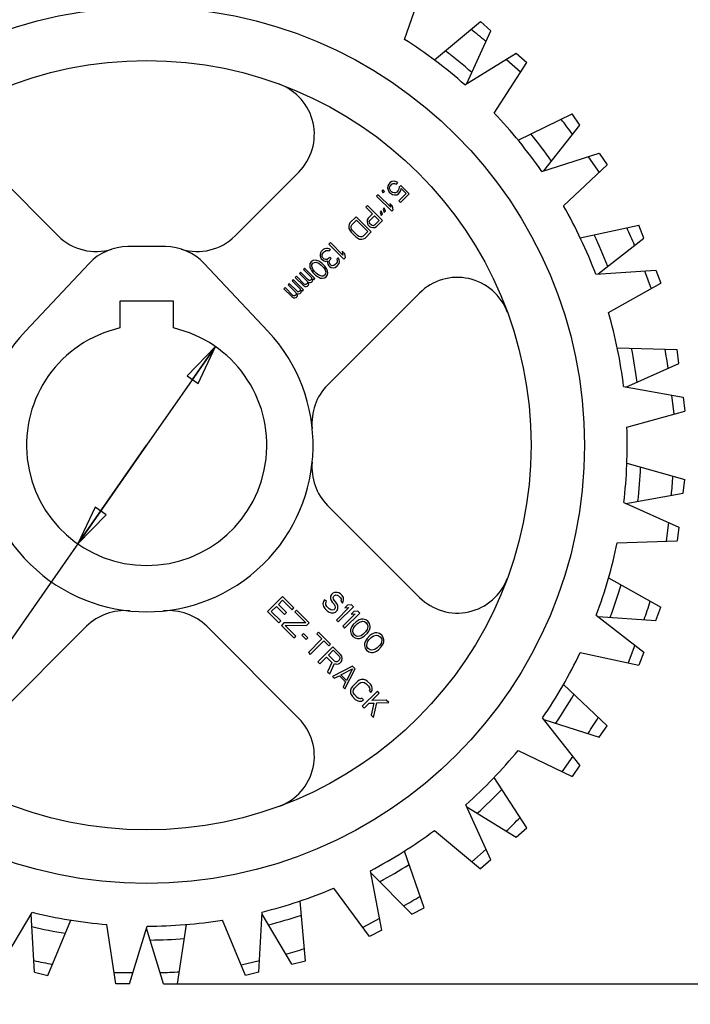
# Model space of a CAD drawing. Header units: inches. Extents: x 0 to 17, y 0 to 11.
# Tile 3 of 5: x 5.1 to 8.2, y 3.8 to 8.4. Entities that reach past the tile are written whole.
import ezdxf

# ---------------------------------------------------------------- set-up
doc = ezdxf.new("R2010")
doc.units = ezdxf.units.IN
doc.header["$LTSCALE"] = 0.935
doc.header["$MEASUREMENT"] = 0
doc.layers.get('0').update_dxf_attribs({"linetype": 'CONTINUOUS'})
doc.layers.add('ALL_FEATURES', color=7, linetype='CONTINUOUS')
doc.styles.get("Standard").update_dxf_attribs({"font": 'txt', "width": 0.8})
doc.styles.add('TEXTSTYLE_1', font='gdt', dxfattribs={"width": 0.8})
doc.dimstyles.new('DIMSTYLE_1', dxfattribs={"dimtxt": 0.125, "dimasz": 0.1875, "dimexe": 0.18, "dimexo": 0.0625, "dimgap": 0.09, "dimtad": 0, "dimtih": 1, "dimtoh": 1, "dimzin": 4, "dimdsep": 46, "dimtxsty": 'STANDARD', "dimblk": 'CLOSED', "dimblk1": 'CLOSED', "dimblk2": 'CLOSED', "dimcen": 0.09, "dimadec": 0, "dimazin": 0, "dimtp": 0.01, "dimtm": 0.01, "dimtfac": 1, "dimtofl": 0, "dimtmove": 0, "dimatfit": 3, "dimldrblk": 'CLOSED', "dimfxl": 1, "dimtolj": 1, "dimtzin": 4, "dimarcsym": 0})
doc.dimstyles.new('DIMSTYLE_2', dxfattribs={"dimtxt": 0.125, "dimasz": 0.1875, "dimexe": 0.18, "dimexo": 0.0625, "dimgap": 0.09, "dimtad": 0, "dimtih": 1, "dimtoh": 1, "dimzin": 4, "dimdsep": 46, "dimtxsty": 'STANDARD', "dimblk": 'CLOSED', "dimblk1": 'CLOSED', "dimblk2": 'CLOSED', "dimcen": 0.09, "dimadec": 0, "dimazin": 0, "dimtp": 0.01, "dimtm": 0.01, "dimtfac": 1, "dimtofl": 0, "dimtmove": 0, "dimatfit": 3, "dimldrblk": 'CLOSED', "dimfxl": 1, "dimtolj": 1, "dimtzin": 4, "dimarcsym": 0})

# ---------------------------------------------------------------- blocks, each defined once
blk = doc.blocks.new('_CLOSED')
at = {"color": 0, "linetype": 'BYBLOCK'}
for p, q in [((0, 0), (-1, 0.167)), ((-1, 0.167), (-1, -0.167)), ((-1, -0.167), (0, 0)), ((-1, 0), (0, 0))]:
    blk.add_line(p, q, dxfattribs=at)
blk = doc.blocks.new('*D0')
at = {"color": 3, "linetype": 'CONTINUOUS'}
for p, q in [((5.8195, 8.8968), (9.2198, 8.8968)), ((9.0948, 8.8968), (9.0948, 6.8869)), ((9.0948, 3.8577), (9.0948, 6.2619)), ((5.8195, 3.8577), (9.2198, 3.8577))]:
    blk.add_line(p, q, dxfattribs=at)
at = {"color": 3, "linetype": 'CONTINUOUS', "xscale": 0.1875, "yscale": 0.1875, "zscale": 0.1875}
for p, rotation in [((9.0948, 8.8968), 90), ((9.0948, 3.8577), 270)]:
    blk.add_blockref('_CLOSED', p, dxfattribs=dict(at, rotation=rotation))
at = {"color": 3, "linetype": 'CONTINUOUS', "insert": (9.0448, 6.8244), "char_height": 0.125, "width": 0.7, "attachment_point": 2, "line_spacing_factor": 0.9}
blk.add_mtext('5.04\\P[128]\\PNOMINAL', dxfattribs=at)
blk = doc.blocks.new('*D2')
at = {"color": 3, "linetype": 'CONTINUOUS'}
for p, q in [((5.9997, 6.8384), (5.6775, 6.3773)), ((5.6775, 6.3773), (3.9583, 3.9161)), ((5.3554, 5.9162), (5.6775, 6.3773)), ((3.9583, 3.9161), (3.7708, 3.9161))]:
    blk.add_line(p, q, dxfattribs=at)
at = {"color": 3, "linetype": 'CONTINUOUS', "xscale": 0.1875, "yscale": 0.1875, "zscale": 0.1875}
for p, rotation in [((5.9997, 6.8384), 55.0636452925), ((5.3554, 5.9162), 235.0636452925)]:
    blk.add_blockref('_CLOSED', p, dxfattribs=dict(at, rotation=rotation))
at = {"color": 3, "linetype": 'CONTINUOUS', "insert": (3.5083, 3.9786), "char_height": 0.125, "width": 0.7, "attachment_point": 3, "line_spacing_factor": 0.9, "style": 'TEXTSTYLE_1'}
blk.add_mtext('{\\Fgdt;n}\\Ftxt;1.13\\P[28,6]\\PNOMINAL', dxfattribs=at)

msp = doc.modelspace()

# ---------------------------------------------------------------- linework, layer by layer
at = {"color": 7, "linetype": 'CONTINUOUS'}
for p, q in [((6.8849, 8.2754), (6.9765, 8.541)), ((7.167, 8.0631), (7.4078, 8.2105)), ((7.4078, 8.2105), (7.4566, 8.1673)), ((7.304, 7.9313), (7.4566, 8.1673)), ((7.3615, 8.1821), (7.4281, 8.1231)), ((7.5271, 7.6577), (7.7962, 7.7431)), ((7.7962, 7.7431), (7.8333, 7.6895)), ((7.7445, 7.7267), (7.795, 7.6535)), ((4.9657, 7.6548), (5.2638, 7.3567)), ((6.0912, 7.3567), (6.3893, 7.6548)), ((7.6287, 7.4969), (7.8333, 7.6895)), ((6.8177, 7.6059), (6.8107, 7.5988)), ((6.8251, 7.6103), (6.8177, 7.6059)), ((6.8355, 7.6117), (6.8251, 7.6103)), ((6.8253, 7.5984), (6.8315, 7.6016)), ((6.8315, 7.6016), (6.838, 7.6021)), ((6.8451, 7.6092), (6.8355, 7.6117)), ((6.838, 7.6021), (6.8464, 7.5984)), ((6.8535, 7.6055), (6.8451, 7.6092)), ((6.8464, 7.5984), (6.8535, 7.6055)), ((6.7836, 7.5717), (6.7777, 7.5658)), ((6.7777, 7.5658), (6.7852, 7.5583)), ((6.7911, 7.5642), (6.7836, 7.5717)), ((6.7852, 7.5583), (6.7911, 7.5642)), ((6.8063, 7.5914), (6.8049, 7.581)), ((6.8049, 7.581), (6.8074, 7.5715)), ((6.8107, 7.5988), (6.8063, 7.5914)), ((6.8074, 7.5715), (6.8126, 7.5616)), ((6.8126, 7.5616), (6.8186, 7.5556)), ((6.8145, 7.5785), (6.815, 7.5851)), ((6.8166, 7.5717), (6.8145, 7.5785)), ((6.815, 7.5851), (6.8182, 7.5913)), ((6.82, 7.566), (6.8166, 7.5717)), ((6.8182, 7.5913), (6.8253, 7.5984)), ((6.8186, 7.5556), (6.8285, 7.5504)), ((6.823, 7.563), (6.82, 7.566)), ((6.8287, 7.5596), (6.823, 7.563)), ((6.8355, 7.5575), (6.8287, 7.5596)), ((6.8421, 7.558), (6.8355, 7.5575)), ((6.8483, 7.5612), (6.8421, 7.558)), ((6.8554, 7.5683), (6.8483, 7.5612)), ((6.8484, 7.5493), (6.8558, 7.5537)), ((6.8586, 7.5745), (6.8554, 7.5683)), ((6.8558, 7.5537), (6.8629, 7.5608)), ((6.8927, 7.5545), (6.8585, 7.5203)), ((6.8588, 7.5837), (6.8586, 7.5745)), ((6.867, 7.592), (6.8588, 7.5837)), ((6.8629, 7.5608), (6.8673, 7.5682)), ((6.9061, 7.5529), (6.867, 7.592)), ((6.8673, 7.5682), (6.8686, 7.5786)), ((6.8686, 7.5786), (6.8927, 7.5545)), ((6.7612, 7.5493), (6.7541, 7.5423)), ((6.7541, 7.5423), (6.8248, 7.4715)), ((6.8199, 7.4906), (6.7612, 7.5493)), ((6.8164, 7.5083), (6.8199, 7.4906)), ((6.8284, 7.4962), (6.8164, 7.5083)), ((6.8285, 7.5504), (6.838, 7.5479)), ((6.838, 7.5479), (6.8484, 7.5493)), ((6.8585, 7.5203), (6.8661, 7.5128)), ((6.8661, 7.5128), (6.9061, 7.5529)), ((6.7105, 7.4986), (6.7034, 7.4916)), ((6.7034, 7.4916), (6.735, 7.46)), ((6.7812, 7.4279), (6.7105, 7.4986)), ((6.7757, 7.4735), (6.7698, 7.4677)), ((6.7698, 7.4677), (6.7756, 7.4524)), ((6.7815, 7.4583), (6.7757, 7.4735)), ((6.7898, 7.4877), (6.7839, 7.4818)), ((6.7839, 7.4818), (6.7897, 7.4666)), ((6.7897, 7.4666), (6.7956, 7.4724)), ((6.7956, 7.4724), (6.7898, 7.4877)), ((6.8248, 7.4715), (6.8319, 7.4786)), ((6.8319, 7.4786), (6.8284, 7.4962)), ((6.6292, 7.4173), (6.6248, 7.4099)), ((6.6575, 7.4456), (6.6292, 7.4173)), ((6.6382, 7.4083), (6.6594, 7.4295)), ((6.7282, 7.3749), (6.6575, 7.4456)), ((6.6594, 7.4295), (6.7121, 7.3769)), ((6.7094, 7.4314), (6.7092, 7.4221)), ((6.7092, 7.4221), (6.7117, 7.4126)), ((6.7138, 7.4388), (6.7094, 7.4314)), ((6.735, 7.46), (6.7138, 7.4388)), ((6.7196, 7.4235), (6.7217, 7.4286)), ((6.7203, 7.4182), (6.7196, 7.4235)), ((6.7236, 7.4125), (6.7203, 7.4182)), ((6.7217, 7.4286), (6.744, 7.451)), ((6.744, 7.451), (6.7666, 7.4284)), ((6.7666, 7.4284), (6.7442, 7.406)), ((6.7529, 7.3997), (6.7812, 7.4279)), ((6.7756, 7.4524), (6.7815, 7.4583)), ((6.6248, 7.4099), (6.6231, 7.4022)), ((6.6231, 7.4022), (6.6244, 7.3915)), ((6.6244, 7.3915), (6.6281, 7.3831)), ((6.6281, 7.3831), (6.6344, 7.3744)), ((6.6344, 7.3744), (6.657, 7.3518)), ((6.6345, 7.3955), (6.635, 7.4021)), ((6.6366, 7.3887), (6.6345, 7.3955)), ((6.635, 7.4021), (6.6382, 7.4083)), ((6.6415, 7.3815), (6.6366, 7.3887)), ((6.664, 7.3589), (6.6415, 7.3815)), ((6.7121, 7.3769), (6.6909, 7.3556)), ((6.6999, 7.3466), (6.7282, 7.3749)), ((6.7117, 7.4126), (6.715, 7.4069)), ((6.715, 7.4069), (6.7211, 7.4009)), ((6.7211, 7.4009), (6.7267, 7.3975)), ((6.7281, 7.408), (6.7236, 7.4125)), ((6.7267, 7.3975), (6.7363, 7.3951)), ((6.7338, 7.4046), (6.7281, 7.408)), ((6.7392, 7.404), (6.7338, 7.4046)), ((6.7363, 7.3951), (6.7455, 7.3953)), ((6.7442, 7.406), (6.7392, 7.404)), ((6.7455, 7.3953), (6.7529, 7.3997)), ((6.5373, 7.3254), (6.5302, 7.3183)), ((6.5959, 7.2667), (6.5373, 7.3254)), ((6.657, 7.3518), (6.6657, 7.3455)), ((6.6712, 7.3541), (6.664, 7.3589)), ((6.6657, 7.3455), (6.674, 7.3418)), ((6.6781, 7.3519), (6.6712, 7.3541)), ((6.674, 7.3418), (6.6848, 7.3405)), ((6.6846, 7.3524), (6.6781, 7.3519)), ((6.6909, 7.3556), (6.6846, 7.3524)), ((6.6848, 7.3405), (6.6925, 7.3422)), ((6.6925, 7.3422), (6.6999, 7.3466)), ((6.4916, 7.2768), (6.4899, 7.269)), ((6.4948, 7.283), (6.4916, 7.2768)), ((6.5043, 7.2924), (6.4948, 7.283)), ((6.5035, 7.2766), (6.5106, 7.2837)), ((6.5105, 7.2956), (6.5043, 7.2924)), ((6.5182, 7.2973), (6.5105, 7.2956)), ((6.5106, 7.2837), (6.518, 7.2881)), ((6.518, 7.2881), (6.5219, 7.2889)), ((6.5247, 7.2978), (6.5182, 7.2973)), ((6.5219, 7.2889), (6.5272, 7.2883)), ((6.5316, 7.2957), (6.5247, 7.2978)), ((6.5272, 7.2883), (6.5314, 7.2865)), ((6.5302, 7.3183), (6.6009, 7.2476)), ((6.5314, 7.2865), (6.5373, 7.2924)), ((6.5373, 7.2924), (6.5316, 7.2957)), ((6.5925, 7.2843), (6.5959, 7.2667)), ((6.6045, 7.2723), (6.5925, 7.2843)), ((6.4477, 7.2358), (6.4421, 7.2273)), ((6.4563, 7.2414), (6.4477, 7.2358)), ((6.4552, 7.2283), (6.4626, 7.2327)), ((6.4667, 7.2428), (6.4563, 7.2414)), ((6.4626, 7.2327), (6.4692, 7.2332)), ((6.4747, 7.2418), (6.4667, 7.2428)), ((6.4692, 7.2332), (6.4829, 7.2289)), ((6.4831, 7.2381), (6.4747, 7.2418)), ((6.4888, 7.2348), (6.4831, 7.2381)), ((6.4975, 7.2285), (6.4888, 7.2348)), ((6.4899, 7.269), (6.4894, 7.2625)), ((6.4894, 7.2625), (6.4915, 7.2556)), ((6.4915, 7.2556), (6.4949, 7.2499)), ((6.4949, 7.2499), (6.5009, 7.2439)), ((6.4983, 7.2654), (6.4991, 7.2692)), ((6.4989, 7.26), (6.4983, 7.2654)), ((6.5008, 7.2558), (6.4989, 7.26)), ((6.4991, 7.2692), (6.5035, 7.2766)), ((6.5068, 7.2498), (6.5008, 7.2558)), ((6.5009, 7.2439), (6.5081, 7.2391)), ((6.5152, 7.2461), (6.5068, 7.2498)), ((6.5081, 7.2391), (6.515, 7.2369)), ((6.515, 7.2369), (6.5239, 7.2398)), ((6.5217, 7.2467), (6.5152, 7.2461)), ((6.5303, 7.2522), (6.5217, 7.2467)), ((6.5239, 7.2398), (6.5237, 7.2306)), ((6.535, 7.257), (6.5303, 7.2522)), ((6.5322, 7.2361), (6.5363, 7.2462)), ((6.5329, 7.2308), (6.5322, 7.2361)), ((6.5366, 7.2224), (6.5329, 7.2308)), ((6.541, 7.2509), (6.535, 7.257)), ((6.5363, 7.2462), (6.541, 7.2509)), ((6.5695, 7.2343), (6.5651, 7.2269)), ((6.5737, 7.2536), (6.5678, 7.2477)), ((6.5678, 7.2477), (6.57, 7.2408)), ((6.57, 7.2408), (6.5695, 7.2343)), ((6.5786, 7.2464), (6.5737, 7.2536)), ((6.5782, 7.2279), (6.5799, 7.2356)), ((6.5799, 7.2356), (6.5786, 7.2464)), ((6.6009, 7.2476), (6.608, 7.2547)), ((6.608, 7.2547), (6.6045, 7.2723)), ((6.3982, 7.1863), (6.3923, 7.1804)), ((6.4343, 7.1502), (6.3982, 7.1863)), ((6.4171, 7.2052), (6.4112, 7.1993)), ((6.4112, 7.1993), (6.4488, 7.1617)), ((6.4652, 7.1571), (6.4171, 7.2052)), ((6.4421, 7.2273), (6.4407, 7.2169)), ((6.4407, 7.2169), (6.4417, 7.2088)), ((6.4417, 7.2088), (6.4454, 7.2004)), ((6.4454, 7.2004), (6.4487, 7.1947)), ((6.4487, 7.1947), (6.4551, 7.186)), ((6.4503, 7.2144), (6.4508, 7.2209)), ((6.4546, 7.2006), (6.4503, 7.2144)), ((6.4508, 7.2209), (6.4552, 7.2283)), ((6.4625, 7.1904), (6.4546, 7.2006)), ((6.4551, 7.186), (6.4686, 7.1725)), ((6.473, 7.1799), (6.4625, 7.1904)), ((6.4829, 7.2289), (6.4931, 7.2211)), ((6.4931, 7.2211), (6.5036, 7.2105)), ((6.511, 7.2149), (6.4975, 7.2285)), ((6.5036, 7.2105), (6.5115, 7.2003)), ((6.5174, 7.2062), (6.511, 7.2149)), ((6.5115, 7.2003), (6.5158, 7.1866)), ((6.5158, 7.1866), (6.5153, 7.18)), ((6.5207, 7.2005), (6.5174, 7.2062)), ((6.5244, 7.1922), (6.5207, 7.2005)), ((6.5237, 7.2306), (6.5258, 7.2237)), ((6.5253, 7.1841), (6.5244, 7.1922)), ((6.5258, 7.2237), (6.5307, 7.2165)), ((6.5307, 7.2165), (6.5337, 7.2135)), ((6.5337, 7.2135), (6.5409, 7.2087)), ((6.5396, 7.2194), (6.5366, 7.2224)), ((6.5464, 7.2172), (6.5396, 7.2194)), ((6.5409, 7.2087), (6.5516, 7.2074)), ((6.553, 7.2178), (6.5464, 7.2172)), ((6.5516, 7.2074), (6.5593, 7.2091)), ((6.5604, 7.2221), (6.553, 7.2178)), ((6.5593, 7.2091), (6.5691, 7.2158)), ((6.5651, 7.2269), (6.5604, 7.2221)), ((6.5691, 7.2158), (6.5714, 7.2182)), ((6.5714, 7.2182), (6.5782, 7.2279)), ((7.7798, 7.1778), (8.0615, 7.1964)), ((8.0073, 7.1928), (8.0389, 7.1096)), ((8.0615, 7.1964), (8.0847, 7.1355)), ((6.364, 7.1522), (6.3581, 7.1463)), ((6.3581, 7.1463), (6.3957, 7.1087)), ((6.4122, 7.104), (6.364, 7.1522)), ((6.3793, 7.1675), (6.3734, 7.1616)), ((6.3734, 7.1616), (6.4096, 7.1255)), ((6.4154, 7.1314), (6.3793, 7.1675)), ((6.3923, 7.1804), (6.4284, 7.1443)), ((6.4284, 7.1443), (6.4302, 7.1402)), ((6.4302, 7.1402), (6.4306, 7.1375)), ((6.4385, 7.1484), (6.4343, 7.1502)), ((6.4356, 7.1395), (6.4437, 7.1385)), ((6.4366, 7.1315), (6.4356, 7.1395)), ((6.4412, 7.1481), (6.4385, 7.1484)), ((6.445, 7.1489), (6.4412, 7.1481)), ((6.4437, 7.1385), (6.4487, 7.1406)), ((6.4474, 7.1513), (6.445, 7.1489)), ((6.4494, 7.1563), (6.4474, 7.1513)), ((6.4487, 7.1406), (6.4534, 7.1453)), ((6.4488, 7.1617), (6.4494, 7.1563)), ((6.4534, 7.1453), (6.4554, 7.1503)), ((6.4554, 7.1503), (6.4548, 7.1557)), ((6.4548, 7.1557), (6.4593, 7.1512)), ((6.4593, 7.1512), (6.4652, 7.1571)), ((6.4686, 7.1725), (6.4773, 7.1662)), ((6.4832, 7.172), (6.473, 7.1799)), ((6.4773, 7.1662), (6.483, 7.1628)), ((6.483, 7.1628), (6.4914, 7.1592)), ((6.4969, 7.1677), (6.4832, 7.172)), ((6.4914, 7.1592), (6.4994, 7.1582)), ((6.5035, 7.1683), (6.4969, 7.1677)), ((6.4994, 7.1582), (6.5098, 7.1596)), ((6.5109, 7.1727), (6.5035, 7.1683)), ((6.5098, 7.1596), (6.5184, 7.1651)), ((6.5153, 7.18), (6.5109, 7.1727)), ((6.5184, 7.1651), (6.524, 7.1737)), ((6.524, 7.1737), (6.5253, 7.1841)), ((6.3263, 7.1145), (6.3204, 7.1086)), ((6.3204, 7.1086), (6.3565, 7.0725)), ((6.3624, 7.0783), (6.3263, 7.1145)), ((6.3452, 7.1333), (6.3393, 7.1274)), ((6.3393, 7.1274), (6.3754, 7.0913)), ((6.3813, 7.0972), (6.3452, 7.1333)), ((6.3855, 7.0954), (6.3813, 7.0972)), ((6.3881, 7.095), (6.3855, 7.0954)), ((6.392, 7.0959), (6.3881, 7.095)), ((6.3944, 7.0983), (6.392, 7.0959)), ((6.3964, 7.1033), (6.3944, 7.0983)), ((6.3957, 7.1087), (6.3964, 7.1033)), ((6.4004, 7.0922), (6.4024, 7.0973)), ((6.4024, 7.0973), (6.4018, 7.1026)), ((6.4018, 7.1026), (6.4063, 7.0981)), ((6.4063, 7.0981), (6.4122, 7.104)), ((6.4096, 7.1255), (6.4194, 7.1203)), ((6.4196, 7.1295), (6.4154, 7.1314)), ((6.4194, 7.1203), (6.4248, 7.1197)), ((6.4223, 7.1292), (6.4196, 7.1295)), ((6.4262, 7.1301), (6.4223, 7.1292)), ((6.4248, 7.1197), (6.4298, 7.1217)), ((6.4297, 7.1336), (6.4262, 7.1301)), ((6.4306, 7.1375), (6.4297, 7.1336)), ((6.4298, 7.1217), (6.4346, 7.1264)), ((6.4346, 7.1264), (6.4366, 7.1315)), ((7.8399, 6.9974), (8.0847, 7.1355)), ((6.3565, 7.0725), (6.3664, 7.0673)), ((6.3666, 7.0765), (6.3624, 7.0783)), ((6.3664, 7.0673), (6.3718, 7.0666)), ((6.3693, 7.0762), (6.3666, 7.0765)), ((6.3731, 7.077), (6.3693, 7.0762)), ((6.3718, 7.0666), (6.3768, 7.0687)), ((6.3767, 7.0806), (6.3731, 7.077)), ((6.3754, 7.0913), (6.3772, 7.0871)), ((6.3775, 7.0844), (6.3767, 7.0806)), ((6.3768, 7.0687), (6.3815, 7.0734)), ((6.3772, 7.0871), (6.3775, 7.0844)), ((6.3815, 7.0734), (6.3836, 7.0784)), ((6.3826, 7.0865), (6.3906, 7.0855)), ((6.3836, 7.0784), (6.3826, 7.0865)), ((6.3906, 7.0855), (6.3957, 7.0875)), ((6.3957, 7.0875), (6.4004, 7.0922)), ((6.955, 7.0891), (6.5244, 6.6585)), ((7.9103, 6.6515), (8.1883, 6.6021)), ((8.1348, 6.6116), (8.1455, 6.5232)), ((8.1883, 6.6021), (8.1962, 6.5374)), ((7.9255, 6.4619), (8.1962, 6.5374)), ((6.5244, 6.0961), (6.955, 5.6655)), ((7.911, 6.1092), (8.1691, 5.9947)), ((8.1195, 6.0167), (8.1087, 5.9284)), ((8.1691, 5.9947), (8.1613, 5.93)), ((7.8804, 5.9215), (8.1613, 5.93)), ((6.3139, 5.6702), (6.2432, 5.5995)), ((6.367, 5.6172), (6.3139, 5.6702)), ((6.5387, 5.6711), (6.5386, 5.6592)), ((6.5433, 5.6786), (6.5387, 5.6711)), ((6.5493, 5.6846), (6.5433, 5.6786)), ((6.5568, 5.6891), (6.5493, 5.6846)), ((6.5506, 5.6652), (6.5536, 5.6712)), ((6.552, 5.6578), (6.5506, 5.6652)), ((6.5536, 5.6712), (6.5566, 5.6742)), ((6.5566, 5.6742), (6.5626, 5.6773)), ((6.5687, 5.6892), (6.5568, 5.6891)), ((6.5626, 5.6773), (6.57, 5.6759)), ((6.5776, 5.6864), (6.5687, 5.6892)), ((6.57, 5.6759), (6.576, 5.6729)), ((6.576, 5.6729), (6.5848, 5.6641)), ((6.585, 5.682), (6.5776, 5.6864)), ((6.5924, 5.6746), (6.585, 5.682)), ((6.5982, 5.6657), (6.5924, 5.6746)), ((6.5996, 5.6553), (6.5982, 5.6657)), ((6.2611, 5.5997), (6.2852, 5.6237)), ((6.2852, 5.6237), (6.3235, 5.5854)), ((6.2942, 5.6328), (6.3137, 5.6523)), ((6.3325, 5.5945), (6.2942, 5.6328)), ((6.3137, 5.6523), (6.3579, 5.6081)), ((6.5057, 5.6469), (6.5026, 5.635)), ((6.5026, 5.635), (6.5055, 5.6231)), ((6.5055, 5.6231), (6.5113, 5.6142)), ((6.5103, 5.6544), (6.5057, 5.6469)), ((6.5191, 5.6456), (6.5103, 5.6544)), ((6.516, 5.6306), (6.5161, 5.6396)), ((6.5204, 5.6232), (6.516, 5.6306)), ((6.5161, 5.6396), (6.5191, 5.6456)), ((6.5321, 5.6114), (6.5204, 5.6232)), ((6.5386, 5.6592), (6.5415, 5.6503)), ((6.5415, 5.6503), (6.5459, 5.6429)), ((6.5459, 5.6429), (6.5547, 5.634)), ((6.5549, 5.6519), (6.552, 5.6578)), ((6.5547, 5.634), (6.5591, 5.6266)), ((6.5637, 5.643), (6.5549, 5.6519)), ((6.5605, 5.6192), (6.5589, 5.6117)), ((6.5591, 5.6266), (6.5605, 5.6192)), ((6.5696, 5.6342), (6.5637, 5.643)), ((6.5725, 5.6253), (6.5696, 5.6342)), ((6.5724, 5.6134), (6.5725, 5.6253)), ((6.5747, 5.5509), (6.6454, 5.6216)), ((6.5848, 5.6641), (6.5877, 5.6582)), ((6.5877, 5.6522), (6.5861, 5.6477)), ((6.5861, 5.6477), (6.595, 5.6389)), ((6.5877, 5.6582), (6.5877, 5.6522)), ((6.595, 5.6389), (6.598, 5.6449)), ((6.598, 5.6449), (6.5996, 5.6553)), ((6.6172, 5.6287), (6.6051, 5.6167)), ((6.6365, 5.6304), (6.6172, 5.6287)), ((6.6454, 5.6216), (6.6365, 5.6304)), ((6.2432, 5.5995), (6.2963, 5.5464)), ((6.3053, 5.5555), (6.2611, 5.5997)), ((6.3235, 5.5854), (6.3325, 5.5945)), ((6.3579, 5.6081), (6.367, 5.6172)), ((6.3787, 5.6054), (6.3712, 5.5978)), ((6.3712, 5.5978), (6.4228, 5.5463)), ((6.4377, 5.5464), (6.3787, 5.6054)), ((6.5113, 5.6142), (6.5231, 5.6024)), ((6.5231, 5.6024), (6.532, 5.5966)), ((6.532, 5.5966), (6.5409, 5.5937)), ((6.5395, 5.6071), (6.5321, 5.6114)), ((6.547, 5.6057), (6.5395, 5.6071)), ((6.5409, 5.5937), (6.5528, 5.5938)), ((6.5544, 5.6072), (6.547, 5.6057)), ((6.5528, 5.5938), (6.5618, 5.5969)), ((6.5589, 5.6117), (6.5544, 5.6072)), ((6.5618, 5.5969), (6.5693, 5.6044)), ((6.6245, 5.6184), (6.5658, 5.5597)), ((6.5693, 5.6044), (6.5724, 5.6134)), ((6.654, 5.5889), (6.5953, 5.5302)), ((6.6041, 5.5214), (6.6748, 5.5921)), ((6.6051, 5.6167), (6.6245, 5.6184)), ((6.6466, 5.5993), (6.6346, 5.5872)), ((6.6346, 5.5872), (6.654, 5.5889)), ((6.666, 5.6009), (6.6466, 5.5993)), ((6.6748, 5.5921), (6.666, 5.6009)), ((7.782, 5.5824), (8.0052, 5.4095)), ((5.3963, 5.5304), (4.9657, 5.0998)), ((6.3893, 5.0998), (5.9588, 5.5304)), ((6.2963, 5.5464), (6.3053, 5.5555)), ((6.3201, 5.5467), (6.308, 5.5347)), ((6.308, 5.5347), (6.367, 5.4757)), ((6.4228, 5.5463), (6.3201, 5.5467)), ((6.3259, 5.5348), (6.4271, 5.5359)), ((6.376, 5.4848), (6.3259, 5.5348)), ((6.4271, 5.5359), (6.4377, 5.5464)), ((6.5658, 5.5597), (6.5747, 5.5509)), ((6.5953, 5.5302), (6.6041, 5.5214)), ((6.6385, 5.5292), (6.6354, 5.5232)), ((6.6445, 5.5382), (6.6385, 5.5292)), ((6.658, 5.5517), (6.6445, 5.5382)), ((6.6458, 5.5218), (6.6534, 5.5323)), ((6.6534, 5.5323), (6.6639, 5.5429)), ((6.667, 5.5578), (6.658, 5.5517)), ((6.6639, 5.5429), (6.6744, 5.5504)), ((6.673, 5.5608), (6.667, 5.5578)), ((6.682, 5.5639), (6.673, 5.5608)), ((6.6744, 5.5504), (6.6893, 5.5536)), ((6.6909, 5.564), (6.682, 5.5639)), ((6.6893, 5.5536), (6.6968, 5.5521)), ((6.7028, 5.5611), (6.6909, 5.564)), ((6.6968, 5.5521), (6.7056, 5.5463)), ((6.7132, 5.5538), (6.7028, 5.5611)), ((6.7056, 5.5463), (6.7115, 5.5374)), ((6.7129, 5.53), (6.7098, 5.5151)), ((6.7115, 5.5374), (6.7129, 5.53)), ((6.7205, 5.5435), (6.7132, 5.5538)), ((6.7233, 5.5316), (6.7205, 5.5435)), ((6.7232, 5.5227), (6.7233, 5.5316)), ((6.367, 5.4757), (6.376, 5.4848)), ((6.4118, 5.497), (6.4043, 5.4895)), ((6.4043, 5.4895), (6.4249, 5.4689)), ((6.4325, 5.4764), (6.4118, 5.497)), ((6.4819, 5.5022), (6.4743, 5.4947)), ((6.4743, 5.4947), (6.4979, 5.4712)), ((6.5378, 5.4463), (6.4819, 5.5022)), ((6.6354, 5.5232), (6.6323, 5.5143)), ((6.6323, 5.5143), (6.6323, 5.5053)), ((6.6323, 5.5053), (6.6351, 5.4934)), ((6.6351, 5.4934), (6.6424, 5.4831)), ((6.6424, 5.4831), (6.6528, 5.4758)), ((6.6427, 5.5069), (6.6458, 5.5218)), ((6.6441, 5.4995), (6.6427, 5.5069)), ((6.65, 5.4906), (6.6441, 5.4995)), ((6.6588, 5.4848), (6.65, 5.4906)), ((6.6663, 5.4833), (6.6588, 5.4848)), ((6.6812, 5.4865), (6.6663, 5.4833)), ((6.6917, 5.494), (6.6812, 5.4865)), ((6.6885, 5.4791), (6.6975, 5.4852)), ((6.7022, 5.5046), (6.6917, 5.494)), ((6.6975, 5.4852), (6.7111, 5.4987)), ((6.7098, 5.5151), (6.7022, 5.5046)), ((6.7229, 5.4869), (6.7093, 5.4734)), ((6.7111, 5.4987), (6.7171, 5.5077)), ((6.7171, 5.5077), (6.7202, 5.5137)), ((6.7202, 5.5137), (6.7232, 5.5227)), ((6.7319, 5.493), (6.7229, 5.4869)), ((6.7287, 5.4781), (6.7392, 5.4856)), ((6.7378, 5.496), (6.7319, 5.493)), ((6.7468, 5.4991), (6.7378, 5.496)), ((6.7392, 5.4856), (6.7541, 5.4887)), ((6.7557, 5.4992), (6.7468, 5.4991)), ((6.7541, 5.4887), (6.7616, 5.4873)), ((6.7676, 5.4963), (6.7557, 5.4992)), ((6.7616, 5.4873), (6.7704, 5.4815)), ((6.778, 5.489), (6.7676, 5.4963)), ((6.7704, 5.4815), (6.7763, 5.4726)), ((6.7853, 5.4786), (6.778, 5.489)), ((6.4249, 5.4689), (6.4325, 5.4764)), ((6.4979, 5.4712), (6.4347, 5.408)), ((6.4436, 5.3991), (6.5068, 5.4623)), ((6.5068, 5.4623), (6.5303, 5.4387)), ((6.5303, 5.4387), (6.5378, 5.4463)), ((6.6528, 5.4758), (6.6647, 5.4729)), ((6.6647, 5.4729), (6.6736, 5.473)), ((6.6736, 5.473), (6.6826, 5.4761)), ((6.6826, 5.4761), (6.6885, 5.4791)), ((6.6972, 5.4494), (6.6971, 5.4405)), ((6.6971, 5.4405), (6.6999, 5.4286)), ((6.7002, 5.4584), (6.6972, 5.4494)), ((6.7033, 5.4644), (6.7002, 5.4584)), ((6.7093, 5.4734), (6.7033, 5.4644)), ((6.7075, 5.4421), (6.7106, 5.457)), ((6.7089, 5.4347), (6.7075, 5.4421)), ((6.7148, 5.4258), (6.7089, 5.4347)), ((6.7106, 5.457), (6.7182, 5.4675)), ((6.7182, 5.4675), (6.7287, 5.4781)), ((6.767, 5.4398), (6.7565, 5.4292)), ((6.7746, 5.4503), (6.767, 5.4398)), ((6.7777, 5.4652), (6.7746, 5.4503)), ((6.7759, 5.4339), (6.7819, 5.4429)), ((6.7763, 5.4726), (6.7777, 5.4652)), ((6.7819, 5.4429), (6.785, 5.4489)), ((6.785, 5.4489), (6.7881, 5.4578)), ((6.7882, 5.4668), (6.7853, 5.4786)), ((6.7881, 5.4578), (6.7882, 5.4668)), ((7.9622, 5.4428), (7.9307, 5.3596)), ((6.4347, 5.408), (6.4436, 5.3991)), ((6.5496, 5.4345), (6.4789, 5.3638)), ((6.5284, 5.3956), (6.5509, 5.4181)), ((6.5564, 5.3676), (6.5284, 5.3956)), ((6.585, 5.3991), (6.5496, 5.4345)), ((6.5509, 5.4181), (6.5789, 5.3901)), ((6.5789, 5.3901), (6.5819, 5.3842)), ((6.5908, 5.3903), (6.585, 5.3991)), ((6.5922, 5.3799), (6.5908, 5.3903)), ((6.6999, 5.4286), (6.7073, 5.4183)), ((6.7073, 5.4183), (6.7176, 5.4109)), ((6.7237, 5.4199), (6.7148, 5.4258)), ((6.7176, 5.4109), (6.7295, 5.4081)), ((6.7311, 5.4185), (6.7237, 5.4199)), ((6.7295, 5.4081), (6.7384, 5.4082)), ((6.746, 5.4217), (6.7311, 5.4185)), ((6.7384, 5.4082), (6.7474, 5.4113)), ((6.7565, 5.4292), (6.746, 5.4217)), ((6.7474, 5.4113), (6.7534, 5.4143)), ((6.7534, 5.4143), (6.7624, 5.4203)), ((6.7624, 5.4203), (6.7759, 5.4339)), ((7.7073, 5.4075), (7.982, 5.3486)), ((8.0052, 5.4095), (7.982, 5.3486)), ((6.4789, 5.3638), (6.4878, 5.3549)), ((6.4878, 5.3549), (6.5194, 5.3865)), ((6.5194, 5.3865), (6.5444, 5.3615)), ((6.5444, 5.3615), (6.5246, 5.3181)), ((6.5349, 5.3078), (6.5562, 5.3557)), ((6.641, 5.3431), (6.5467, 5.296)), ((6.5562, 5.3557), (6.5651, 5.3528)), ((6.5623, 5.3647), (6.5564, 5.3676)), ((6.5683, 5.3647), (6.5623, 5.3647)), ((6.5651, 5.3528), (6.5756, 5.3544)), ((6.5742, 5.3678), (6.5683, 5.3647)), ((6.5788, 5.3723), (6.5742, 5.3678)), ((6.5756, 5.3544), (6.5816, 5.3574)), ((6.5818, 5.3783), (6.5788, 5.3723)), ((6.5816, 5.3574), (6.5876, 5.3634)), ((6.5819, 5.3842), (6.5818, 5.3783)), ((6.5876, 5.3634), (6.5906, 5.3694)), ((6.5906, 5.3694), (6.5922, 5.3799)), ((6.6528, 5.3314), (6.641, 5.3431)), ((6.5246, 5.3181), (6.5349, 5.3078)), ((6.5555, 5.2872), (6.5795, 5.2993)), ((6.5795, 5.2993), (6.6089, 5.2699)), ((6.587, 5.3039), (6.6408, 5.3312)), ((6.6135, 5.2774), (6.587, 5.3039)), ((6.6056, 5.2371), (6.6528, 5.3314)), ((6.6408, 5.3312), (6.6135, 5.2774)), ((6.5467, 5.296), (6.5555, 5.2872)), ((6.6089, 5.2699), (6.5968, 5.2459)), ((6.664, 5.2719), (6.6415, 5.2494)), ((6.6503, 5.2405), (6.6729, 5.2631)), ((6.673, 5.278), (6.664, 5.2719)), ((6.6729, 5.2631), (6.6804, 5.2676)), ((6.682, 5.2811), (6.673, 5.278)), ((6.6804, 5.2676), (6.6878, 5.2692)), ((6.6939, 5.2812), (6.682, 5.2811)), ((6.6878, 5.2692), (6.6953, 5.2678)), ((6.7028, 5.2783), (6.6939, 5.2812)), ((6.6953, 5.2678), (6.7027, 5.2634)), ((6.7027, 5.2634), (6.7159, 5.2502)), ((6.7117, 5.2724), (6.7028, 5.2783)), ((6.7249, 5.2592), (6.7117, 5.2724)), ((6.7308, 5.2503), (6.7249, 5.2592)), ((6.5968, 5.2459), (6.6056, 5.2371)), ((6.6323, 5.2314), (6.6322, 5.2195)), ((6.6322, 5.2195), (6.6351, 5.2106)), ((6.6354, 5.2404), (6.6323, 5.2314)), ((6.6351, 5.2106), (6.641, 5.2017)), ((6.6415, 5.2494), (6.6354, 5.2404)), ((6.6442, 5.2256), (6.6458, 5.233)), ((6.6456, 5.2182), (6.6442, 5.2256)), ((6.65, 5.2108), (6.6456, 5.2182)), ((6.6458, 5.233), (6.6503, 5.2405)), ((6.6633, 5.1975), (6.65, 5.2108)), ((6.7573, 5.2268), (6.6866, 5.1561)), ((6.7159, 5.2502), (6.7203, 5.2428)), ((6.7217, 5.2353), (6.7187, 5.2293)), ((6.7187, 5.2293), (6.7275, 5.2205)), ((6.7203, 5.2428), (6.7217, 5.2353)), ((6.7275, 5.2205), (6.7336, 5.2295)), ((6.7337, 5.2414), (6.7308, 5.2503)), ((6.7316, 5.1833), (6.7662, 5.2179)), ((6.7336, 5.2295), (6.7337, 5.2414)), ((6.7662, 5.2179), (6.7573, 5.2268)), ((6.641, 5.2017), (6.6542, 5.1885)), ((6.6542, 5.1885), (6.6631, 5.1826)), ((6.6631, 5.1826), (6.672, 5.1797)), ((6.6706, 5.1931), (6.6633, 5.1975)), ((6.6781, 5.1917), (6.6706, 5.1931)), ((6.672, 5.1797), (6.6839, 5.1799)), ((6.6841, 5.1947), (6.6781, 5.1917)), ((6.6839, 5.1799), (6.6929, 5.1859)), ((6.6929, 5.1859), (6.6841, 5.1947)), ((6.6955, 5.1472), (6.7195, 5.1713)), ((6.7195, 5.1713), (6.7404, 5.1715)), ((6.7404, 5.1715), (6.7279, 5.1148)), ((6.7986, 5.1855), (6.7316, 5.1833)), ((6.7397, 5.103), (6.7553, 5.1717)), ((6.7553, 5.1717), (6.8104, 5.1737)), ((6.8104, 5.1737), (6.7986, 5.1855)), ((6.6866, 5.1561), (6.6955, 5.1472)), ((6.7279, 5.1148), (6.7397, 5.103)), ((7.7059, 4.8806), (7.5306, 5.1019)), ((7.4163, 4.95), (7.6689, 4.827)), ((7.6722, 4.9232), (7.6216, 4.85)), ((7.7059, 4.8806), (7.6689, 4.827)), ((7.2888, 4.4387), (7.1715, 4.6955)), ((7.0242, 4.5753), (7.24, 4.3954)), ((7.2662, 4.4881), (7.1996, 4.4291)), ((7.2888, 4.4387), (7.24, 4.3954)), ((6.778, 4.1094), (6.7256, 4.3868)), ((6.7203, 4.0791), (6.5538, 4.3054)), ((4.9974, 3.95), (5.1421, 4.1924)), ((6.2033, 3.9119), (6.2188, 4.1938)), ((6.14, 3.8963), (6.0325, 4.1559)), ((6.768, 4.1628), (6.6892, 4.1214)), ((5.5329, 3.8577), (5.4906, 4.1355)), ((5.598, 3.8577), (5.6806, 4.1277)), ((6.778, 4.1094), (6.7203, 4.0791)), ((6.2063, 3.9662), (6.1199, 3.9449)), ((5.6139, 3.9097), (5.5249, 3.9097)), ((6.2033, 3.9119), (6.14, 3.8963)), ((5.598, 3.8577), (5.5329, 3.8577))]:
    msp.add_line(p, q, dxfattribs=at)
for radius in [2.0495, 1.7995]:
    msp.add_circle((5.6775, 6.3773), radius, dxfattribs=at)
for centre, radius, start, end in [((5.6775, 6.3773), 2.2495, 48.5392, 57.5403), ((6.2125, 7.8315), 0.25, 315, 69.8013), ((5.6775, 6.3773), 2.2495, 34.693, 43.6942), ((5.6775, 6.3773), 2.2495, 20.8469, 29.848), ((5.4406, 7.5334), 0.25, 225, 287.3873), ((5.9144, 7.5334), 0.25, 252.6127, 315), ((7.1318, 6.9123), 0.25, 20.1987, 135), ((5.6775, 6.3773), 2.2495, 7.0007, 16.0019), ((6.7012, 6.4817), 0.25, 135, 185.8257), ((5.6775, 6.3773), 2.2495, 353.1546, 2.1557), ((6.7012, 6.2728), 0.25, 174.1743, 225), ((5.6775, 6.3773), 2.2495, 339.3084, 348.3096), ((7.1318, 5.8423), 0.25, 225, 339.8013), ((5.5731, 5.3536), 0.25, 84.1743, 135), ((5.782, 5.3536), 0.25, 45, 95.8257), ((5.6775, 6.3773), 2.2495, 325.4622, 334.4634), ((6.2125, 4.923), 0.25, 290.1987, 45), ((5.6775, 6.3773), 2.2495, 311.6161, 320.6173), ((5.6775, 6.3773), 2.2495, 297.7699, 306.7711), ((5.6775, 6.3773), 2.2495, 283.9238, 292.9249), ((5.6775, 6.3773), 2.2495, 256.2315, 265.2326), ((5.6775, 6.3773), 2.2495, 270.0776, 279.0788)]:
    msp.add_arc(centre, radius, start, end, dxfattribs=at)
at = {"layer": 'ALL_FEATURES', "color": 7, "linetype": 'CONTINUOUS'}
for p, q in [((7.0242, 8.1793), (7.24, 8.3591)), ((7.2888, 8.3159), (7.24, 8.3591)), ((7.1759, 8.0686), (7.2888, 8.3159)), ((7.4163, 7.8046), (7.6689, 7.9276)), ((7.7059, 7.874), (7.6689, 7.9276)), ((7.5371, 7.6608), (7.7059, 7.874)), ((7.7073, 7.347), (7.982, 7.406)), ((8.0052, 7.3451), (7.982, 7.406)), ((7.7902, 7.1785), (8.0052, 7.3451)), ((5.765, 7.3063), (5.59, 7.3063)), ((5.408, 7.2276), (5.1102, 6.9111)), ((6.2449, 6.9111), (5.9471, 7.2276)), ((5.5525, 7.0507), (5.5525, 6.9257)), ((5.8025, 7.0507), (5.5525, 7.0507)), ((5.8025, 6.9257), (5.8025, 7.0507)), ((7.8804, 6.8331), (8.1613, 6.8246)), ((8.1691, 6.7599), (8.1613, 6.8246)), ((7.9206, 6.6496), (8.1691, 6.7599)), ((7.9255, 6.2927), (8.1962, 6.2172)), ((8.1883, 6.1525), (8.1962, 6.2172)), ((7.9206, 6.1049), (8.1883, 6.1525)), ((7.8399, 5.7572), (8.0847, 5.6191)), ((8.0615, 5.5582), (8.0847, 5.6191)), ((7.7902, 5.5761), (8.0615, 5.5582)), ((7.6287, 5.2577), (7.8333, 5.0651)), ((7.5371, 5.0937), (7.7962, 5.0115)), ((7.7962, 5.0115), (7.8333, 5.0651)), ((7.4566, 4.5873), (7.304, 4.8233)), ((7.1759, 4.686), (7.4078, 4.5441)), ((7.4078, 4.5441), (7.4566, 4.5873)), ((6.9765, 4.2136), (6.8849, 4.4792)), ((6.7276, 4.3766), (6.9188, 4.1833)), ((6.421, 3.9656), (6.3956, 4.2454)), ((6.9188, 4.1833), (6.9765, 4.2136)), ((5.1518, 3.9119), (5.1368, 4.1834)), ((5.215, 3.8963), (5.3226, 4.1559)), ((6.3577, 3.95), (6.2183, 4.1834)), ((5.757, 3.8577), (5.6775, 4.1178)), ((5.8222, 3.8577), (5.8645, 4.1355)), ((6.3577, 3.95), (6.421, 3.9656)), ((5.1518, 3.9119), (5.215, 3.8963)), ((5.757, 3.8577), (5.8222, 3.8577))]:
    msp.add_line(p, q, dxfattribs=at)
for centre, radius, start, end in [((5.6775, 6.3773), 2.4676, 49.933, 52.0237), ((5.6775, 6.3773), 2.3145, 48.8776, 52.8452), ((5.6775, 6.3773), 2.4676, 36.0868, 38.1776), ((5.6775, 6.3773), 2.3145, 35.0314, 38.9991), ((5.6775, 6.3773), 2.4676, 22.2407, 24.3314), ((5.6775, 6.3773), 2.3145, 21.1853, 25.1529), ((5.59, 7.0563), 0.25, 90, 136.7463), ((5.765, 7.0563), 0.25, 43.2537, 90), ((5.6775, 6.3773), 0.779, 136.7463, 43.2537), ((5.6775, 6.3773), 0.5625, 102.8396, 77.1604), ((5.6775, 6.3773), 2.3145, 7.3391, 11.3068), ((5.6775, 6.3773), 2.4676, 8.3945, 10.4853), ((5.6775, 6.3773), 2.3145, 353.493, 357.4606), ((5.6775, 6.3773), 2.4676, 354.5484, 356.6391), ((5.6775, 6.3773), 2.3145, 339.6468, 343.6145), ((5.6775, 6.3773), 2.4676, 340.7022, 342.793), ((5.6775, 6.3773), 2.3145, 325.8007, 329.7683), ((5.6775, 6.3773), 2.4676, 326.8561, 328.9468), ((5.6775, 6.3773), 2.3145, 311.9545, 315.9222), ((5.6775, 6.3773), 2.4676, 313.0099, 315.1007), ((5.6775, 6.3773), 2.3145, 298.1084, 302.076), ((5.6775, 6.3773), 2.4676, 299.1638, 301.2545), ((5.6775, 6.3773), 2.3145, 284.2622, 288.2299), ((5.6775, 6.3773), 2.3145, 256.5699, 260.5376), ((5.6775, 6.3773), 2.3145, 270.416, 274.3837), ((5.6775, 6.3773), 2.4676, 285.3176, 287.4084), ((5.6775, 6.3773), 2.4676, 257.6253, 259.7161), ((5.6775, 6.3773), 2.4676, 271.4715, 273.5622)]:
    msp.add_arc(centre, radius, start, end, dxfattribs=at)

# ---------------------------------------------------------------- dimensions: what is measured, and where the dimension line sits
at = {"color": 3, "linetype": 'CONTINUOUS'}
dim = msp.add_linear_dim(base=(9.0948, 3.8577), p1=(5.8195, 8.8968), p2=(5.8195, 3.8577), angle=270, text='<>\\PNOMINAL', dimstyle='DIMSTYLE_1', dxfattribs=at)
dim.commit()
dim.dimension.update_dxf_attribs({"geometry": '*D0', "text_midpoint": (8.8448, 6.5744), "dimtype": 160})
dim = msp.add_diameter_dim_2p(p1=(5.35541, 5.916162), p2=(5.999659, 6.838425), text='<>\\PNOMINAL', dimstyle='DIMSTYLE_2', dxfattribs=at)
dim.commit()
dim.dimension.update_dxf_attribs({"geometry": '*D2', "text_midpoint": (2.958251, 3.728588), "dimtype": 163})

doc.saveas('drawing.dxf')
